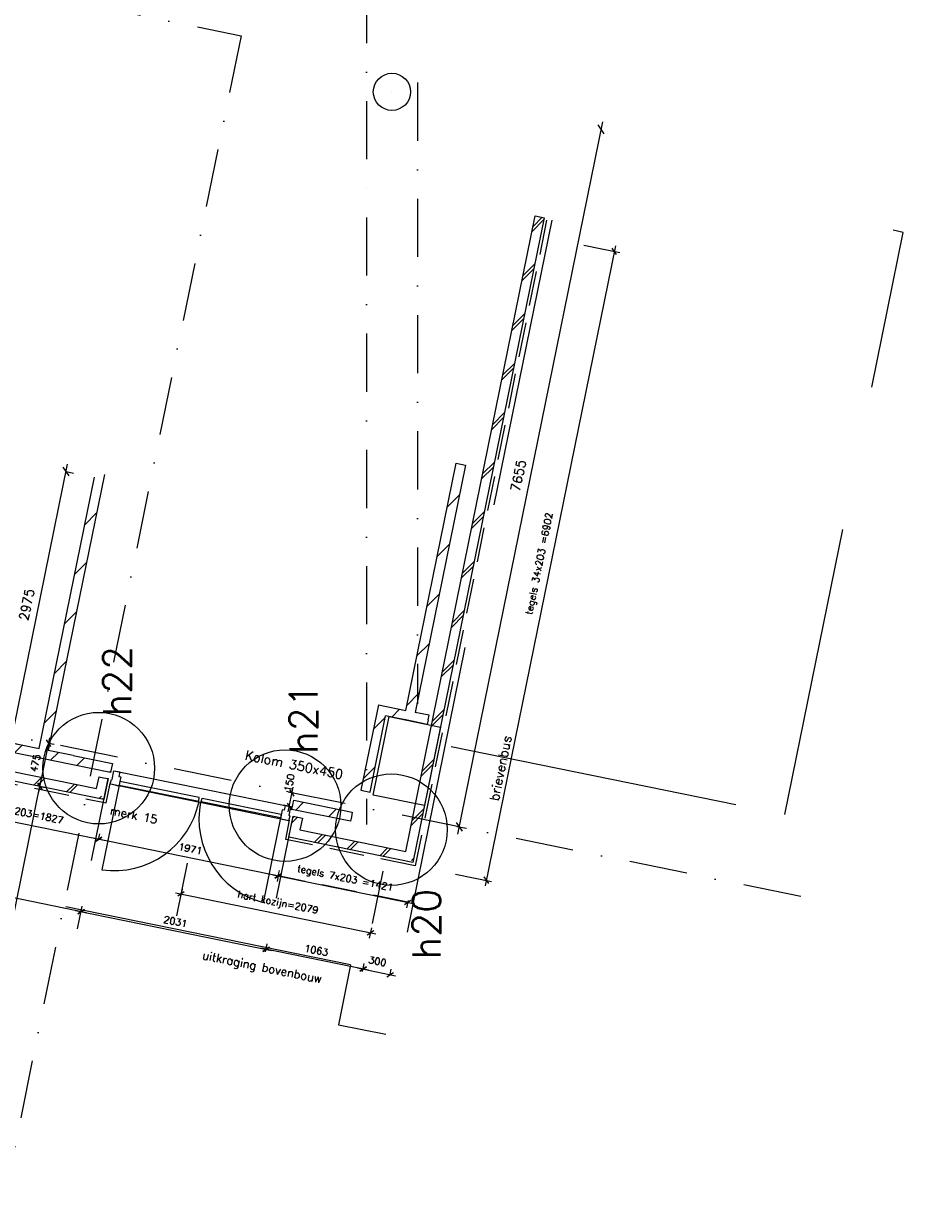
# Model space of a CAD drawing. Extents: x -84256 to 172857, y -58817 to 112048.
# Tile 10 of 90: x -65852 to -56392, y -44543 to -31806. Entities that reach past the tile are written whole.
import ezdxf

# ---------------------------------------------------------------- set-up
doc = ezdxf.new("R2010")
doc.units = 0
doc.header["$LTSCALE"] = 50
doc.header["$MEASUREMENT"] = 0
doc.header["$PDMODE"] = 3
doc.header["$PDSIZE"] = 0.001
for name, pattern in [('DASHDOT', [25, 12.5, -6.25, 0, -6.25]), ('DD1', [2.66667, 1.66667, -0.5, 0, -0.5]), ('HIDDEN2', [0.1875, 0.125, -0.0625])]:
    doc.linetypes.add(name, pattern=pattern)
doc.layers.get('0').update_dxf_attribs({"linetype": 'CONTINUOUS'})
doc.layers.get('DEFPOINTS').update_dxf_attribs({"linetype": 'CONTINUOUS'})
for name, color, linetype in [('_BRANDCOMPART', 6, 'DASHDOT'), ('_DETAILNUMMERS', 4, 'CONTINUOUS'), ('_DETAILNUMMERSTEKST', 4, 'CONTINUOUS'), ('A--A21--_F123-', 9, 'CONTINUOUS'), ('A--A22--_F123-', 9, 'CONTINUOUS'), ('A--L21--', 3, 'CONTINUOUS'), ('A--L21--_F-2--', 7, 'CONTINUOUS'), ('A--L22--_F-2--', 7, 'CONTINUOUS'), ('A--L22AC2_BINNENWAND', 2, 'HIDDEN2'), ('A--L28--', 7, 'CONTINUOUS'), ('A--L31--', 2, 'CONTINUOUS'), ('A--L31--_F123-', 7, 'CONTINUOUS'), ('A--L32--_F123-', 1, 'CONTINUOUS'), ('A--L3A1_VPORTS', 1, 'CONTINUOUS'), ('A--M$1A-_F123-', 1, 'CONTINUOUS'), ('A--T$1A-25_TEKST', 2, 'CONTINUOUS'), ('A--T01A-18_TEKST', 1, 'CONTINUOUS'), ('HELLINGBANEN_TRAPPEN', 1, 'CONTINUOUS'), ('STRAMIEN', 1, 'DD1'), ('TEKST_KOZIJNMERK', 10, 'CONTINUOUS'), ('X--LR---_CP', 7, 'CONTINUOUS')]:
    doc.layers.add(name, color=color, linetype=linetype)
doc.styles.add('ALFA-0_25', font='ROMANS')
doc.styles.add('B-01', font='SIMPLEX.SHX', dxfattribs={"width": 0.8, "height": 4.5})
doc.styles.add('HIEMSTRA', font='romans.shx')
doc.dimstyles.get("Standard").update_dxf_attribs({"dimscale": 40, "dimtxt": 2.5, "dimasz": 2, "dimexe": 0.3, "dimexo": 0.3, "dimgap": 2, "dimtad": 0, "dimdec": 0, "dimzin": 0, "dimdsep": 46, "dimtxsty": 'HIEMSTRA', "dimblk1": 'OBLIQUE', "dimblk2": 'OBLIQUE', "dimsah": 1, "dimcen": -0.09, "dimdle": 0.3, "dimse1": 1, "dimclrd": 2, "dimclre": 2, "dimclrt": 3, "dimadec": 0, "dimazin": 0, "dimtfac": 1, "dimtdec": 4, "dimtix": 1, "dimtmove": 0, "dimatfit": 3, "dimldrblk": 'OBLIQUE', "dimfxl": 1, "dimtvp": 625, "dimtolj": 1, "dimtzin": 0, "dimarcsym": 0})
doc.dimstyles.new('STANDARD$0', dxfattribs={"dimscale": 50, "dimtxt": 2.5, "dimasz": 2, "dimexe": 2, "dimexo": 0, "dimgap": 2, "dimtad": 1, "dimdec": 0, "dimzin": 0, "dimdsep": 46, "dimtxsty": 'ALFA-0_25', "dimblk1": 'OBLIQUE', "dimblk2": 'OBLIQUE', "dimsah": 1, "dimcen": -3, "dimdle": 2, "dimclrd": 1, "dimclre": 1, "dimclrt": 2, "dimadec": 0, "dimazin": 0, "dimtfac": 0.666667, "dimtofl": 0, "dimtmove": 2, "dimatfit": 3, "dimldrblk": 'OBLIQUE', "dimfxl": 1, "dimtvp": 0.833333, "dimtolj": 1, "dimtzin": 0, "dimarcsym": 0})
pattern_1 = [(45, (-26229.16, -26228.16), (-212.132, 212.132), [])]

# ---------------------------------------------------------------- blocks, each defined once
blk = doc.blocks.new('*U678')
at = {"layer": 'A--A21--_F123-'}
h = blk.add_hatch(dxfattribs=at)
h.set_pattern_fill('ALFABKST', color=256, scale=212, style=0, pattern_type=2)
h.set_pattern_definition([(45, (-31574, -31896.87), (-212, 212), []), (45, (-31531.6, -31896.87), (-212, 212), [])])
h.paths.add_polyline_path([(0, 0), (49, -10), (-1363, -6943), (-1402, -6884), (-1441, -6825), (-49, 10)])
at = {"layer": 'A--L21--_F-2--', "color": 3, "linetype": 'Continuous'}
for points in [[(-1441, -6825), (-1441, -6825), (-49, 10), (0, 0)], [(0, 0), (49, -10), (-1363, -6943), (-1363, -6943)]]:
    blk.add_lwpolyline(points, dxfattribs=at)
blk = doc.blocks.new('*U669')
at = {"layer": 'A--A22--_F123-'}
h = blk.add_hatch(dxfattribs=at)
h.set_pattern_fill('ALFALINE', color=256, scale=300, style=0, pattern_type=2)
h.set_pattern_definition([(45, (-29548, -25552.1), (-212.132, 212.132), [])])
h.paths.add_polyline_path([(0, 0), (-10, -49), (-640, 79), (-630, 128), (-620, 177), (10, 49)])
at = {"layer": 'A--L22--_F-2--', "color": 3, "linetype": 'Continuous'}
for points in [[(0, 0), (-10, -49), (-640, 79), (-630, 128)], [(-630, 128), (-620, 177), (10, 49), (0, 0)]]:
    blk.add_lwpolyline(points, dxfattribs=at)
blk = doc.blocks.new('*U671')
at = {"layer": 'A--A21--_F123-'}
h = blk.add_hatch(dxfattribs=at)
h.set_pattern_fill('ALFABKST', color=256, scale=212, style=0, pattern_type=2)
h.set_pattern_definition([(45, (-30171.72, -25012.9), (-212, 212), []), (45, (-30129.32, -25012.9), (-212, 212), [])])
h.paths.add_polyline_path([(0, 0), (39, -59), (-1295, 213), (-1236, 252), (-1177, 291), (-39, 59)])
at = {"layer": 'A--L21--_F-2--', "color": 3, "linetype": 'Continuous'}
for points in [[(-1177, 291), (-1177, 291), (-39, 59), (-39, 59)], [(39, -59), (39, -59), (-1295, 213), (-1295, 213)]]:
    blk.add_lwpolyline(points, dxfattribs=at)
blk = doc.blocks.new('*U672')
at = {"layer": 'A--A21--_F123-'}
h = blk.add_hatch(dxfattribs=at)
h.set_pattern_fill('ALFABKST', color=256, scale=212, style=0, pattern_type=2)
h.set_pattern_definition([(45, (-26847.7, -25690), (-212, 212), []), (45, (-26805.3, -25690), (-212, 212), [])])
h.paths.add_polyline_path([(0, 0), (39, -59), (-1901, 336), (-1891, 385), (-1881, 434), (-39, 59)])
at = {"layer": 'A--L21--_F-2--', "color": 3, "linetype": 'Continuous'}
for points in [[(39, -59), (39, -59), (-1901, 336), (-1891, 385)], [(-1891, 385), (-1881, 434), (-39, 59), (-39, 59)]]:
    blk.add_lwpolyline(points, dxfattribs=at)
blk = doc.blocks.new('*U679')
at = {"layer": 'A--A22--_F123-'}
h = blk.add_hatch(dxfattribs=at)
h.set_pattern_fill('ALFALINE', color=256, scale=300, style=0, pattern_type=2)
h.set_pattern_definition(pattern_1)
h.paths.add_polyline_path([(0, 0), (-39, 59), (555, 2974), (614, 3013), (663, 3003), (59, 39)])
at = {"layer": 'A--L22--_F-2--', "color": 3, "linetype": 'Continuous'}
for points in [[(-39, 59), (-39, 59), (555, 2974), (555, 2974)], [(663, 3003), (663, 3003), (59, 39), (59, 39)]]:
    blk.add_lwpolyline(points, dxfattribs=at)
blk = doc.blocks.new('*U670')
at = {"layer": 'A--A21--_F123-'}
h = blk.add_hatch(dxfattribs=at)
h.set_pattern_fill('ALFABKST', color=256, scale=212, style=0, pattern_type=2)
h.set_pattern_definition([(45, (-28972.02, -25440.97), (-212, 212), []), (45, (-28929.62, -25440.97), (-212, 212), [])])
h.paths.add_polyline_path([(0, 0), (49, -10), (23, -137), (-36, -176), (-95, -215), (-49, 10)])
at = {"layer": 'A--L21--_F-2--', "color": 3, "linetype": 'Continuous'}
for points in [[(-95, -215), (-95, -215), (-49, 10), (0, 0)], [(0, 0), (49, -10), (23, -137), (23, -137)]]:
    blk.add_lwpolyline(points, dxfattribs=at)
blk = doc.blocks.new('*U675')
at = {"layer": 'A--A22--_F123-'}
h = blk.add_hatch(dxfattribs=at)
h.set_pattern_fill('ALFALINE', color=256, scale=300, style=0, pattern_type=2)
h.set_pattern_definition(pattern_1)
h.paths.add_polyline_path([(0, 0), (-10, -49), (-1418, 238), (-1457, 297), (-1447, 346), (-39, 59)])
at = {"layer": 'A--L22--_F-2--', "color": 3, "linetype": 'Continuous'}
for points in [[(-1447, 346), (-1447, 346), (-39, 59), (-39, 59)], [(-10, -49), (-10, -49), (-1418, 238), (-1418, 238)]]:
    blk.add_lwpolyline(points, dxfattribs=at)
blk = doc.blocks.new('*U673')
at = {"layer": 'A--A22--_F123-'}
h = blk.add_hatch(dxfattribs=at)
h.set_pattern_fill('ALFALINE', color=256, scale=300, style=0, pattern_type=2)
h.set_pattern_definition([(45, (-26968.98, -26077.46), (-212.132, 212.132), [])])
h.paths.add_polyline_path([(0, 0), (-10, -49), (-433, 37), (-423, 86), (-413, 135), (10, 49)])
at = {"layer": 'A--L22--_F-2--', "color": 3, "linetype": 'Continuous'}
for points in [[(-413, 135), (-413, 135), (10, 49), (0, 0)], [(0, 0), (-10, -49), (-433, 37), (-433, 37)]]:
    blk.add_lwpolyline(points, dxfattribs=at)
blk = doc.blocks.new('*U674')
at = {"layer": 'A--A22--_F123-'}
h = blk.add_hatch(dxfattribs=at)
h.set_pattern_fill('ALFALINE', color=256, scale=300, style=0, pattern_type=2)
h.set_pattern_definition([(45, (-26545.72, -26163.68), (-212.132, 212.132), [])])
h.paths.add_polyline_path([(0, 0), (-10, -49), (-327, 15), (-317, 64), (-258, 103), (10, 49)])
at = {"layer": 'A--L22--_F-2--', "color": 3, "linetype": 'Continuous'}
for points in [[(-10, -49), (-10, -49), (-327, 15), (-327, 15)], [(-258, 103), (-258, 103), (10, 49), (10, 49)]]:
    blk.add_lwpolyline(points, dxfattribs=at)
blk = doc.blocks.new('KOL_ROND')
at = {"layer": 'A--L21--'}
blk.add_circle((0, 0), 200, dxfattribs=at)
at = {"layer": 'X--LR---_CP', "color": 1}
blk.add_point((0, 0), dxfattribs=at)
blk.add_point((0, 0), dxfattribs=at)
at = {"layer": 'X--LR---_CP'}
blk.add_point((0, 0), dxfattribs=at)
blk = doc.blocks.new('*U709')
at = {"layer": 'A--A22--_F123-'}
h = blk.add_hatch(dxfattribs=at)
h.set_pattern_fill('ALFALINE', color=256, scale=300, style=0, pattern_type=2)
h.set_pattern_definition([(45, (-29877.82, -26695.28), (-212.132, 212.132), [])])
h.paths.add_polyline_path([(0, 0), (-39, 59), (-226, -858), (-177, -868), (-128, -878), (39, -59)])
at = {"layer": 'A--L22--_F-2--', "color": 3, "linetype": 'Continuous'}
for points in [[(-39, 59), (-39, 59), (-226, -858), (-177, -868)], [(-177, -868), (-128, -878), (39, -59), (39, -59)]]:
    blk.add_lwpolyline(points, dxfattribs=at)
blk = doc.blocks.new('*U668')
at = {"layer": 'A--A22--_F123-'}
h = blk.add_hatch(dxfattribs=at)
h.set_pattern_fill('ALFALINE', color=256, scale=300, style=0, pattern_type=2)
h.set_pattern_definition([(45, (-30174.36, -26634.88), (-212.132, 212.132), [])])
h.paths.add_polyline_path([(0, 0), (39, -59), (-258, 1), (-297, 60), (-336, 119), (-39, 59)])
at = {"layer": 'A--L22--_F-2--', "color": 3, "linetype": 'Continuous'}
for points in [[(-336, 119), (-336, 119), (-39, 59), (-39, 59)], [(39, -59), (39, -59), (-258, 1), (-258, 1)]]:
    blk.add_lwpolyline(points, dxfattribs=at)
blk = doc.blocks.new('*U666')
at = {"layer": 'A--A22--_F123-'}
h = blk.add_hatch(dxfattribs=at)
h.set_pattern_fill('ALFALINE', color=256, scale=300, style=0, pattern_type=2)
h.set_pattern_definition([(45, (-30726.07, -29343.26), (-212.132, 212.132), [])])
h.paths.add_polyline_path([(0, 0), (49, -10), (-493, -2669), (-552, -2708), (-591, -2649), (-49, 10)])
at = {"layer": 'A--L22--_F-2--', "color": 3, "linetype": 'Continuous'}
for points in [[(-591, -2649), (-591, -2649), (-49, 10), (0, 0)], [(0, 0), (49, -10), (-493, -2669), (-493, -2669)]]:
    blk.add_lwpolyline(points, dxfattribs=at)
blk = doc.blocks.new('*U667')
at = {"layer": 'A--A22--_F123-'}
h = blk.add_hatch(dxfattribs=at)
h.set_pattern_fill('ALFALINE', color=256, scale=300, style=0, pattern_type=2)
h.set_pattern_definition([(45, (0, 0), (-212.13, 212.13), [])])
h.paths.add_polyline_path([(0, 0), (-10, -49), (-258, 2), (-199, 41), (-140, 80), (10, 49)])
at = {"layer": 'A--L22--_F-2--', "color": 3, "linetype": 'Continuous'}
for points in [[(0, 0), (-10, -49), (-258, 2), (-258, 2)], [(0, 0), (10, 49), (-140, 80), (-140, 80)]]:
    blk.add_lwpolyline(points, dxfattribs=at)
blk = doc.blocks.new('_OBLIQUE')
at = {"color": 0, "linetype": 'ByBlock'}
blk.add_line((-0.5, -0.5), (0.5, 0.5), dxfattribs=at)
blk = doc.blocks.new('*D724')
at = {"color": 2, "linetype": 'ByBlock', "transparency": 16777216}
for p, q in [((26635, 26115), (27261, 29186)), ((27245, 29108), (27323, 29092)), ((26651, 26193), (26729, 26177))]:
    blk.add_line(p, q, dxfattribs=at)
at = {"layer": 'DEFPOINTS', "color": 0, "linetype": 'ByBlock', "transparency": 16777216}
for p in [(27245, 29108), (27245, 29108), (26651, 26193)]:
    blk.add_point(p, dxfattribs=at)
at = {"color": 2, "linetype": 'ByBlock', "transparency": 16777216, "xscale": 80, "yscale": 80, "zscale": 80}
for p, rotation in [((27245, 29108), 78.48629033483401), ((26651, 26193), 258.4862903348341)]:
    blk.add_blockref('_OBLIQUE', p, dxfattribs=dict(at, rotation=rotation))
at = {"color": 3, "linetype": 'ByBlock', "transparency": 16777216, "insert": (26821, 27677), "char_height": 100, "attachment_point": 5, "rotation": 78.4863, "style": 'HIEMSTRA'}
blk.add_mtext('\\A1;2975', dxfattribs=at)
blk = doc.blocks.new('*D725')
at = {"layer": 'A--M$1A-_F123-', "color": 2, "linetype": 'Continuous', "lineweight": -2, "transparency": 16777216}
for p, q in [((32251, 33023), (30691, 25365)), ((30682, 25449), (30786, 25428))]:
    blk.add_line(p, q, dxfattribs=at)
at = {"layer": 'DEFPOINTS', "color": 0, "linetype": 'Continuous', "transparency": 16777216}
for p in [(32235, 32944), (30682, 25449), (30707, 25444)]:
    blk.add_point(p, dxfattribs=at)
at = {"layer": 'A--M$1A-_F123-', "color": 2, "linetype": 'Continuous', "lineweight": -2, "transparency": 16777216, "xscale": 80, "yscale": 80, "zscale": 80}
for p, rotation in [((32235, 32944), 78.48629033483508), ((30707, 25444), 258.486290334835)]:
    blk.add_blockref('_OBLIQUE', p, dxfattribs=dict(at, rotation=rotation))
at = {"layer": 'A--M$1A-_F123-', "color": 3, "linetype": 'Continuous', "transparency": 16777216, "insert": (31344, 29220), "char_height": 100, "attachment_point": 5, "rotation": 78.4863, "style": 'HIEMSTRA'}
blk.add_mtext('\\A1;7655', dxfattribs=at)
blk = doc.blocks.new('*D793')
at = {"layer": 'A--M$1A-_F123-', "color": 1, "linetype": 'Continuous', "lineweight": -2, "transparency": 16777216}
for p, q in [((27657, 24733), (29812, 24294)), ((27727, 24772), (27704, 24662)), ((29764, 24357), (29741, 24247))]:
    blk.add_line(p, q, dxfattribs=at)
at = {"layer": 'DEFPOINTS', "color": 0, "linetype": 'Continuous', "transparency": 16777216}
for p in [(27727, 24772), (29764, 24357), (29753, 24306)]:
    blk.add_point(p, dxfattribs=at)
at = {"layer": 'A--M$1A-_F123-', "color": 1, "linetype": 'Continuous', "lineweight": -2, "transparency": 16777216, "xscale": 60, "yscale": 60, "zscale": 60}
for p, rotation in [((27716, 24721), 168.4862903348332), ((29753, 24306), 348.4862903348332)]:
    blk.add_blockref('_OBLIQUE', p, dxfattribs=dict(at, rotation=rotation))
at = {"layer": 'A--M$1A-_F123-', "color": 2, "linetype": 'Continuous', "transparency": 16777216, "insert": (28757, 24621), "char_height": 75, "attachment_point": 5, "rotation": 348.4863, "style": 'ALFA-0_25'}
blk.add_mtext('\\A1;hart kozijn=2079', dxfattribs=at)
blk = doc.blocks.new('*U794')
at = {"layer": 'A--A21--_F123-'}
h = blk.add_hatch(dxfattribs=at)
h.set_pattern_fill('ALFABKST', color=256, scale=212, style=0, pattern_type=2)
h.set_pattern_definition([(45, (-26883.63, -25866.38), (-212, 212), []), (45, (-26841.23, -25866.38), (-212, 212), [])])
h.paths.add_polyline_path([(0, 0), (49, -10), (3, -235), (-36, -176), (-75, -117), (-49, 10)])
at = {"layer": 'A--L21--_F-2--', "color": 3, "linetype": 'Continuous'}
for points in [[(-75, -117), (-75, -117), (-49, 10), (0, 0)], [(0, 0), (49, -10), (3, -235), (3, -235)]]:
    blk.add_lwpolyline(points, dxfattribs=at)
blk = doc.blocks.new('*D795')
at = {"layer": 'A--M$1A-_F123-', "color": 1, "linetype": 'Continuous', "lineweight": -2, "transparency": 16777216}
for p, q in [((28868, 25604), (28921, 25869)), ((28929, 25806), (28851, 25822)), ((28899, 25659), (28821, 25675))]:
    blk.add_line(p, q, dxfattribs=at)
at = {"layer": 'DEFPOINTS', "color": 0, "linetype": 'Continuous', "transparency": 16777216}
for p in [(28910, 25810), (28929, 25806), (28899, 25659)]:
    blk.add_point(p, dxfattribs=at)
at = {"layer": 'A--M$1A-_F123-', "color": 1, "linetype": 'Continuous', "lineweight": -2, "transparency": 16777216, "xscale": 60, "yscale": 60, "zscale": 60}
for p, rotation in [((28910, 25810), 78.4862903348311), ((28880, 25663), 258.4862903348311)]:
    blk.add_blockref('_OBLIQUE', p, dxfattribs=dict(at, rotation=rotation))
at = {"layer": 'A--M$1A-_F123-', "color": 2, "linetype": 'Continuous', "transparency": 16777216, "insert": (28882, 25918), "char_height": 75, "attachment_point": 5, "rotation": 78.4863, "style": 'ALFA-0_25'}
blk.add_mtext('\\A1;150', dxfattribs=at)
blk = doc.blocks.new('*D796')
at = {"layer": 'A--M$1A-_F123-', "color": 1, "linetype": 'Continuous', "lineweight": -2, "transparency": 16777216}
for p, q in [((28703, 24928), (30213, 24621)), ((28765, 24933), (28750, 24857)), ((30158, 24650), (30142, 24574))]:
    blk.add_line(p, q, dxfattribs=at)
at = {"layer": 'DEFPOINTS', "color": 0, "linetype": 'Continuous', "transparency": 16777216}
for p in [(28765, 24933), (30154, 24633), (30158, 24650)]:
    blk.add_point(p, dxfattribs=at)
at = {"layer": 'A--M$1A-_F123-', "color": 1, "linetype": 'Continuous', "lineweight": -2, "transparency": 16777216, "xscale": 60, "yscale": 60, "zscale": 60}
for p, rotation in [((28762, 24916), 168.4862903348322), ((30154, 24633), 348.4862903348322)]:
    blk.add_blockref('_OBLIQUE', p, dxfattribs=dict(at, rotation=rotation))
at = {"layer": 'A--M$1A-_F123-', "color": 2, "linetype": 'Continuous', "transparency": 16777216, "insert": (29480, 24882), "char_height": 75, "attachment_point": 5, "rotation": 348.4863, "style": 'ALFA-0_25'}
blk.add_mtext('\\A1;tegels 7x203 =1421', dxfattribs=at)
blk = doc.blocks.new('*D797')
at = {"layer": 'A--M$1A-_F123-', "color": 1, "linetype": 'Continuous', "lineweight": -2, "transparency": 16777216}
for p, q in [((26830, 25310), (26842, 25368)), ((28821, 24904), (26771, 25322)), ((28762, 24916), (28774, 24975))]:
    blk.add_line(p, q, dxfattribs=at)
at = {"layer": 'DEFPOINTS', "color": 0, "linetype": 'Continuous', "transparency": 16777216}
for p in [(26830, 25310), (26830, 25310), (28762, 24916)]:
    blk.add_point(p, dxfattribs=at)
at = {"layer": 'A--M$1A-_F123-', "color": 1, "linetype": 'Continuous', "lineweight": -2, "transparency": 16777216, "xscale": 60, "yscale": 60, "zscale": 60}
for p, rotation in [((26830, 25310), 168.4862903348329), ((28762, 24916), 348.4862903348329)]:
    blk.add_blockref('_OBLIQUE', p, dxfattribs=dict(at, rotation=rotation))
at = {"layer": 'A--M$1A-_F123-', "color": 2, "linetype": 'Continuous', "transparency": 16777216, "insert": (27816, 25208), "char_height": 75, "attachment_point": 5, "rotation": 348.4863, "style": 'ALFA-0_25'}
blk.add_mtext('\\A1;1971', dxfattribs=at)
blk = doc.blocks.new('*D798')
at = {"layer": 'A--M$1A-_F123-', "color": 1, "linetype": 'Continuous', "lineweight": -2, "transparency": 16777216}
for p, q in [((26889, 25298), (24981, 25686)), ((25040, 25674), (25028, 25616)), ((26830, 25310), (26842, 25368))]:
    blk.add_line(p, q, dxfattribs=at)
at = {"layer": 'DEFPOINTS', "color": 0, "linetype": 'Continuous', "transparency": 16777216}
for p in [(25040, 25674), (25040, 25674), (26830, 25310)]:
    blk.add_point(p, dxfattribs=at)
at = {"layer": 'A--M$1A-_F123-', "color": 1, "linetype": 'Continuous', "lineweight": -2, "transparency": 16777216, "xscale": 60, "yscale": 60, "zscale": 60}
for p, rotation in [((25040, 25674), 168.4862903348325), ((26830, 25310), 348.4862903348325)]:
    blk.add_blockref('_OBLIQUE', p, dxfattribs=dict(at, rotation=rotation))
at = {"layer": 'A--M$1A-_F123-', "color": 2, "linetype": 'Continuous', "transparency": 16777216, "insert": (25957, 25600), "char_height": 75, "attachment_point": 5, "rotation": 348.4863, "style": 'ALFA-0_25'}
blk.add_mtext('\\A1;tegels 9x203=1827', dxfattribs=at)
blk = doc.blocks.new('*D800')
at = {"layer": 'A--M$1A-_F123-', "color": 1, "linetype": 'Continuous', "lineweight": -2, "transparency": 16777216}
for p, q in [((32388, 31691), (30986, 24810)), ((32048, 31699), (32435, 31620)), ((30670, 24936), (31057, 24857))]:
    blk.add_line(p, q, dxfattribs=at)
at = {"layer": 'DEFPOINTS', "color": 0, "linetype": 'Continuous', "transparency": 16777216}
for p in [(32048, 31699, 0), (30670, 24936, 0), (30998, 24869)]:
    blk.add_point(p, dxfattribs=at)
at = {"layer": 'A--M$1A-_F123-', "color": 1, "linetype": 'Continuous', "lineweight": -2, "transparency": 16777216, "xscale": 60, "yscale": 60, "zscale": 60}
for p, rotation in [((32376, 31632), 78.4862836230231), ((30998, 24869), 258.4862836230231)]:
    blk.add_blockref('_OBLIQUE', p, dxfattribs=dict(at, rotation=rotation))
at = {"layer": 'A--M$1A-_F123-', "color": 2, "linetype": 'Continuous', "transparency": 16777216, "insert": (31579, 28272), "char_height": 75, "attachment_point": 5, "rotation": 78.4863, "style": 'ALFA-0_25'}
blk.add_mtext('\\A1;tegels 34x203 =6902', dxfattribs=at)
blk = doc.blocks.new('*D801')
at = {"layer": 'A--M$1A-_F123-', "color": 1, "linetype": 'Continuous', "lineweight": -2, "transparency": 16777216}
for p, q in [((29732, 23902), (28573, 24138)), ((28626, 24099), (28644, 24185)), ((29668, 23887), (29686, 23973))]:
    blk.add_line(p, q, dxfattribs=at)
at = {"layer": 'DEFPOINTS', "color": 0, "linetype": 'Continuous', "transparency": 16777216}
for p in [(28626, 24099), (28632, 24126), (29668, 23887)]:
    blk.add_point(p, dxfattribs=at)
at = {"layer": 'A--M$1A-_F123-', "color": 1, "linetype": 'Continuous', "lineweight": -2, "transparency": 16777216, "xscale": 60, "yscale": 60, "zscale": 60}
for p, rotation in [((28632, 24126), 168.4862903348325), ((29674, 23914), 348.4862903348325)]:
    blk.add_blockref('_OBLIQUE', p, dxfattribs=dict(at, rotation=rotation))
at = {"layer": 'A--M$1A-_F123-', "color": 2, "linetype": 'Continuous', "transparency": 16777216, "insert": (29172, 24116), "char_height": 75, "attachment_point": 5, "rotation": 348.4863, "style": 'ALFA-0_25'}
blk.add_mtext('\\A1;1063', dxfattribs=at)
blk = doc.blocks.new('*D802')
at = {"layer": 'A--M$1A-_F123-', "color": 1, "linetype": 'Continuous', "lineweight": -2, "transparency": 16777216}
for p, q in [((29674, 23914), (29686, 23973)), ((29615, 23926), (30024, 23843)), ((29965, 23855), (29977, 23913))]:
    blk.add_line(p, q, dxfattribs=at)
at = {"layer": 'DEFPOINTS', "color": 0, "linetype": 'Continuous', "transparency": 16777216}
for p in [(29674, 23914), (29965, 23855), (29965, 23855)]:
    blk.add_point(p, dxfattribs=at)
at = {"layer": 'A--M$1A-_F123-', "color": 1, "linetype": 'Continuous', "lineweight": -2, "transparency": 16777216, "xscale": 60, "yscale": 60, "zscale": 60}
for p, rotation in [((29674, 23914), 168.4862903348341), ((29965, 23855), 348.4862903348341)]:
    blk.add_blockref('_OBLIQUE', p, dxfattribs=dict(at, rotation=rotation))
at = {"layer": 'A--M$1A-_F123-', "color": 2, "linetype": 'Continuous', "transparency": 16777216, "insert": (29829, 23998), "char_height": 75, "attachment_point": 5, "rotation": 348.4863, "style": 'ALFA-0_25'}
blk.add_mtext('\\A1;300', dxfattribs=at)
blk = doc.blocks.new('*D803')
at = {"layer": 'A--M$1A-_F123-', "color": 1, "linetype": 'Continuous', "lineweight": -2, "transparency": 16777216}
for p, q in [((26700, 24520), (24277, 25013)), ((24299, 24817), (24348, 25060)), ((26604, 24348), (26653, 24591))]:
    blk.add_line(p, q, dxfattribs=at)
at = {"layer": 'DEFPOINTS', "color": 0, "linetype": 'Continuous', "transparency": 16777216}
for p in [(24336, 25001), (24299, 24817), (26604, 24348)]:
    blk.add_point(p, dxfattribs=at)
at = {"layer": 'A--M$1A-_F123-', "color": 1, "linetype": 'Continuous', "lineweight": -2, "transparency": 16777216, "xscale": 60, "yscale": 60, "zscale": 60}
for p, rotation in [((24336, 25001), 168.4862903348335), ((26641, 24532), 348.4862903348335)]:
    blk.add_blockref('_OBLIQUE', p, dxfattribs=dict(at, rotation=rotation))
at = {"layer": 'A--M$1A-_F123-', "color": 2, "linetype": 'Continuous', "transparency": 16777216, "insert": (25508, 24862), "char_height": 75, "attachment_point": 5, "rotation": 348.4863, "style": 'ALFA-0_25'}
blk.add_mtext('\\A1;2352', dxfattribs=at)
blk = doc.blocks.new('*D804')
at = {"layer": 'A--M$1A-_F123-', "color": 1, "linetype": 'Continuous', "lineweight": -2, "transparency": 16777216}
for p, q in [((26641, 24532), (26653, 24591)), ((26582, 24544), (28690, 24114)), ((28632, 24126), (28644, 24185))]:
    blk.add_line(p, q, dxfattribs=at)
at = {"layer": 'DEFPOINTS', "color": 0, "linetype": 'Continuous', "transparency": 16777216}
for p in [(26641, 24532), (28632, 24126), (28632, 24126)]:
    blk.add_point(p, dxfattribs=at)
at = {"layer": 'A--M$1A-_F123-', "color": 1, "linetype": 'Continuous', "lineweight": -2, "transparency": 16777216, "xscale": 60, "yscale": 60, "zscale": 60}
for p, rotation in [((26641, 24532), 168.4862903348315), ((28632, 24126), 348.4862903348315)]:
    blk.add_blockref('_OBLIQUE', p, dxfattribs=dict(at, rotation=rotation))
at = {"layer": 'A--M$1A-_F123-', "color": 2, "linetype": 'Continuous', "transparency": 16777216, "insert": (27656, 24425), "char_height": 75, "attachment_point": 5, "rotation": 348.4863, "style": 'ALFA-0_25'}
blk.add_mtext('\\A1;2031', dxfattribs=at)
blk = doc.blocks.new('*D811')
at = {"layer": 'A--M$1A-_F123-', "color": 1, "linetype": 'Continuous', "lineweight": -2, "transparency": 16777216}
for p, q in [((25303, 21483), (26210, 25936)), ((26197, 25877), (26257, 25865)), ((25314, 21542), (25374, 21529))]:
    blk.add_line(p, q, dxfattribs=at)
at = {"layer": 'DEFPOINTS', "color": 0, "linetype": 'Continuous', "transparency": 16777216}
for p in [(26197, 25877), (26198, 25877), (25314, 21542)]:
    blk.add_point(p, dxfattribs=at)
at = {"layer": 'A--M$1A-_F123-', "color": 1, "linetype": 'Continuous', "lineweight": -2, "transparency": 16777216, "xscale": 60, "yscale": 60, "zscale": 60}
for p, rotation in [((26198, 25877), 78.48627277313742), ((25315, 21541), 258.4862727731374)]:
    blk.add_blockref('_OBLIQUE', p, dxfattribs=dict(at, rotation=rotation))
at = {"layer": 'A--M$1A-_F123-', "color": 2, "linetype": 'Continuous', "transparency": 16777216, "insert": (25661, 23729), "char_height": 75, "attachment_point": 5, "rotation": 78.4863, "style": 'ALFA-0_25'}
blk.add_mtext('\\A1;4425', dxfattribs=at)
blk = doc.blocks.new('*D812')
at = {"layer": 'A--M$1A-_F123-', "color": 1, "linetype": 'Continuous', "lineweight": -2, "transparency": 16777216}
for p, q in [((26187, 25818), (26305, 26401)), ((26291, 26343), (26352, 26331)), ((26196, 25878), (26257, 25865))]:
    blk.add_line(p, q, dxfattribs=at)
at = {"layer": 'DEFPOINTS', "color": 0, "linetype": 'Continuous', "transparency": 16777216}
for p in [(26291, 26343), (26293, 26343), (26196, 25878)]:
    blk.add_point(p, dxfattribs=at)
at = {"layer": 'A--M$1A-_F123-', "color": 1, "linetype": 'Continuous', "lineweight": -2, "transparency": 16777216, "xscale": 60, "yscale": 60, "zscale": 60}
for p, rotation in [((26293, 26343), 78.48629033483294), ((26198, 25877), 258.486290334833)]:
    blk.add_blockref('_OBLIQUE', p, dxfattribs=dict(at, rotation=rotation))
at = {"layer": 'A--M$1A-_F123-', "color": 2, "linetype": 'Continuous', "transparency": 16777216, "insert": (26150, 26129), "char_height": 75, "attachment_point": 5, "rotation": 78.4863, "style": 'ALFA-0_25'}
blk.add_mtext('\\A1;475', dxfattribs=at)
blk = doc.blocks.new('A$C33947343')
at = {"linetype": 'Continuous'}
blk.add_line((20656, 252), (20540.9, -312.8), dxfattribs=at)
at = {"layer": '_BRANDCOMPART'}
blk.add_lwpolyline([(889.4, 24378.6), (16234.5, 21252.8), (14398.4, 12239.3), (15385.2, 12038.3), (14986.1, 10079.5), (19129.9, 9235.4), (16561.4, -3373.6)], dxfattribs=at)
at = {"layer": '_DETAILNUMMERS'}
for centre in [(17599, 1359.2), (19603, 956.4), (20746.8, 697.9)]:
    blk.add_circle(centre, 600, dxfattribs=at)
at = {"layer": 'A--L22AC2_BINNENWAND', "ltscale": 500}
for p, q in [((22471.4, 7251.4, 1.5), (20691.2, -1503.3, 0.3)), ((20307.2, -756.5, 0), (20178.3, -1400.6, 0.4)), ((20178.3, -1400.6, 0.4), (20688, -1502.6, 0.3))]:
    blk.add_line(p, q, dxfattribs=at)
at = {"layer": 'A--L22AC2_BINNENWAND', "ltscale": 60}
for p, q in [((22416.2, 7251.5), (21002, 309.2)), ((15806.7, 1367.5), (17678, 986.3)), ((17678, 986.3), (17720.3, 1194)), ((19609.6, 592.8), (19651.9, 800.5)), ((21002, 309.2), (19609.6, 592.8)), ((20922.2, -82.8), (19529.8, 200.9))]:
    blk.add_line(p, q, dxfattribs=at)
at = {"layer": 'A--L22AC2_BINNENWAND', "ltscale": 500}
blk.add_lwpolyline([(21388.4, 1593), (24976.9, 862.1), (26252.5, 7120.8), (26142.7, 7143.2)], dxfattribs=at)
at = {"layer": 'A--L22AC2_BINNENWAND', "ltscale": 500, "elevation": 0.1}
blk.add_lwpolyline([(20307.2, -756.5), (15768.9, 168)], dxfattribs=at)
at = {"layer": 'A--L31--', "color": 2, "linetype": 'Continuous'}
for points in [[(17762.6, 1331.4), (17826.3, 1318.4), (17816.1, 1268.5), (17836.7, 1264.3), (17816.9, 1167.3), (17745.4, 1181.8), (17723.8, 1186.2), (17726.8, 1200.9), (17734.6, 1239.1), (17743.4, 1237.3)], [(19666.7, 943.5), (19603.1, 956.5), (19592.9, 906.5), (19572.3, 910.7), (19552.5, 813.7), (19624.1, 799.1), (19645.6, 794.8), (19648.6, 809.5), (19656.4, 847.7), (19647.6, 849.5)]]:
    blk.add_lwpolyline(points, close=True, dxfattribs=at)
at = {"layer": 'A--L31--_F123-', "color": 1, "linetype": 'Continuous'}
for p, q in [((17762.6, 1331.3), (19675.6, 941.7)), ((19645.6, 794.6), (17723.8, 1186.1))]:
    blk.add_line(p, q, dxfattribs=at)
at = {"layer": 'A--L32--_F123-', "color": 1, "linetype": 'Continuous'}
for p, q in [((17819, 1177.4), (17633.4, 266.1)), ((19554.6, 823.9), (19369, -87.4))]:
    blk.add_line(p, q, dxfattribs=at)
at = {"layer": 'A--L32--_F123-', "color": 1, "elevation": -0.5}
blk.add_lwpolyline([(21103.4, 957), (20552, 1069.3), (20723.9, 1913), (21275.2, 1800.7)], close=True, dxfattribs=at)
at = {"layer": 'A--L32--_F123-', "color": 2, "linetype": 'Continuous'}
for points in [[(17827, 1216.6), (17819, 1177.4), (18674.5, 1003.1), (18679.6, 1042.9), (17827, 1216.6)], [(19562.6, 863.1), (19554.6, 823.9), (18699, 998.1), (18710, 1036.7), (19562.6, 863.1)]]:
    blk.add_lwpolyline(points, close=True, dxfattribs=at)
at = {"layer": 'A--L32--_F123-', "color": 1, "linetype": 'Continuous'}
for centre, start, end in [((17767.1, 1188), 261.75223, 348.48629), ((19606.5, 813.3), 168.48629, 255.22035)]:
    blk.add_arc(centre, 930, start, end, dxfattribs=at)
at = {"layer": 'A--M$1A-_F123-', "linetype": 'Continuous'}
for p, q in [((17520.8, 365.1), (17700.5, 1247)), ((19511.2, -40.4), (19690.9, 841.6)), ((18551.5, 336.6), (18436.5, -228.2))]:
    blk.add_line(p, q, dxfattribs=at)
at = {"layer": 'STRAMIEN', "color": 4, "linetype": 'DASHDOT'}
blk.add_line((21027.3, 8731.5), (21027.3, 2049.4), dxfattribs=at)
at = {"layer": 'STRAMIEN', "color": 8, "linetype": 'DASHDOT'}
blk.add_line((25149.2, -20.2), (2333.2, 4627.4), dxfattribs=at)
blk.add_line((25149.2, -20.2), (2333.2, 4627.4), dxfattribs=at)
at = {"layer": 'STRAMIEN', "color": 4, "linetype": 'DASHDOT'}
blk.add_lwpolyline([(25877.3, 20781.5), (25877.3, 14781.5), (20477.3, 14781.5), (20477.3, 7281.5), (20477.3, 752.8)], dxfattribs=at)
at = {"layer": 'A--L21--', "linetype": 'Continuous'}
for name, p in [('*U678', (22341.9, 7287.5)), ('*U666', (21493.9, 4627.9)), ('*U679', (16997, 1512.8)), ('*U709', (20645.7, 1979.9)), ('*U668', (20942.2, 1919.5, -0.5)), ('*U667', (21141.5, 1878.9, -0.5)), ('*U675', (16997, 1512.8)), ('*U674', (17313.6, 1448.3)), ('*U672', (17615.6, 1080.6)), ('*U673', (17736.8, 1362.1)), ('*U794', (17651.5, 1257)), ('*U669', (20315.9, 836.7)), ('*U670', (19739.9, 831.6)), ('*U671', (20939.6, 403.5))]:
    blk.add_blockref(name, p, dxfattribs=at)
at = {"layer": 'A--L28--', "color": 2, "linetype": 'Continuous'}
blk.add_blockref('KOL_ROND', (20752.3, 8631.5), dxfattribs=at)
blk.add_blockref('KOL_ROND', (20752.3, 8631.5), dxfattribs=at)
at = {"layer": '_DETAILNUMMERSTEKST', "style": 'ALFA-0_25'}
for s, p in [('h22', (17946.8, 1915.4)), ('h21', (19950.8, 1512.7)), ('h20', (21273.9, -696.3))]:
    blk.add_text(s, height=300, rotation=90, dxfattribs=at).set_placement(p)
at = {"layer": 'A--T$1A-25_TEKST', "style": 'B-01'}
blk.add_text('Kolom 350x450', height=100, rotation=348.47958, dxfattribs=at).set_placement((19164.7, 1453, -0.9))
at = {"layer": 'A--T01A-18_TEKST', "style": 'HIEMSTRA'}
blk.add_text('uitkraging bovenbouw', height=90, rotation=348.49, dxfattribs=at).set_placement((18706.5, -692.6, 20))
at = {"layer": 'HELLINGBANEN_TRAPPEN', "style": 'ALFA-0_25'}
blk.add_text('brievenbus ', height=100, rotation=78.48629, dxfattribs=at).set_placement((21898.6, 1000.1, 0.3))
at = {"layer": 'TEKST_KOZIJNMERK', "style": 'HIEMSTRA'}
blk.add_text('merk 15', height=90, rotation=348.486, dxfattribs=at).set_placement((17714.2, 863.1))
at = {"layer": 'A--M$1A-_F123-', "linetype": 'Continuous'}
dim = blk.add_linear_dim(base=(21475.2, 728.2), p1=(23003.1, 8229.1), p2=(21449.9, 733.3), angle=78.48629, dimstyle='Standard', override={"dimse1": 1}, dxfattribs=at)
dim.commit()
dim.dimension.update_dxf_attribs({"geometry": '*D725', "text_midpoint": (22111.8, 4504.6), "insert": (-9232.1, -24715.4)})
for p1, p2, distance, text, picture, middle in [((22815.5, 6983.5, 0.2), (21437.8, 220.4, 0.2), 335.2, 'tegels 34x203 =<>', '*D800', (22347.4, 3557)), ((17598.2, 594.3), (15807.9, 959), 0, 'tegels 9x203=<>', '*D798', (16725, 884.4)), ((19533.2, 217.9), (20925.6, -65.7), -17.4, 'tegels 7x203 =<>', '*D796', (20247.9, 166.8)), ((18494.5, 56.5), (20531.6, -358.4), -51.9, 'hart kozijn=<>', '*D793', (19524.7, -94.1))]:
    dim = blk.add_aligned_dim(p1=p1, p2=p2, distance=distance, text=text, dimstyle='STANDARD$0', override={"dimscale": 30}, dxfattribs=at)
    dim.commit()
    dim.dimension.update_dxf_attribs({"geometry": picture, "text_midpoint": middle, "insert": (-9232.1, -24715.4)})
dim = blk.add_aligned_dim(p1=(16654.3, 1633.6), p2=(17248, 4548.3), distance=0, dimstyle='Standard', dxfattribs=at)
dim.commit()
dim.dimension.update_dxf_attribs({"geometry": '*D724', "text_midpoint": (16823.7, 3116.9), "insert": (-9996.8, -24559.6)})
for p1, p2, distance, picture, middle in [((16963.6, 1162.4), (17058.5, 1627.8), -2.8, '*D812', (16918.2, 1414)), ((16082, -3173.8), (16965.3, 1162.1), -1.1, '*D811', (16429.2, -986.6)), ((19529.8, 200.9), (17598.2, 594.3), 0, '*D797', (18583.4, 493.1)), ((17371.6, -367.6), (15066.6, 101.9), -187.8, '*D803', (16276, 146.7)), ((17409.1, -183.6), (19399.5, -589), 0, '*D804', (18423.7, -290.8)), ((20435.8, -828.8), (19393.9, -616.6), -28.1, '*D801', (19939.9, -599.6))]:
    dim = blk.add_aligned_dim(p1=p1, p2=p2, distance=distance, dimstyle='STANDARD$0', override={"dimscale": 30}, dxfattribs=at)
    dim.commit()
    dim.dimension.update_dxf_attribs({"geometry": picture, "text_midpoint": middle, "insert": (-9232.1, -24715.4)})
dim = blk.add_linear_dim(base=(19677.4, 1094.4), p1=(19666.7, 943.5), p2=(19696.7, 1090.4), angle=78.48629, dimstyle='STANDARD$0', override={"dimscale": 30}, dxfattribs=at)
dim.commit()
dim.dimension.update_dxf_attribs({"geometry": '*D795', "text_midpoint": (19649.6, 1202.1), "dimtype": 129, "insert": (-9232.1, -24715.4)})
dim = blk.add_linear_dim(base=(20733.1, -860.7), p1=(20441.4, -801.3), p2=(20733.1, -860.7), angle=348.48629, text='300', dimstyle='STANDARD$0', override={"dimscale": 30}, dxfattribs=at)
dim.commit()
dim.dimension.update_dxf_attribs({"geometry": '*D802', "text_midpoint": (20597.3, -717.5), "dimtype": 129, "insert": (-9232.1, -24715.4)})

msp = doc.modelspace()

# ---------------------------------------------------------------- block references
at = {"layer": 'A--L3A1_VPORTS'}
msp.add_blockref('A$C33947343', (-82644.2, -41169.9), dxfattribs=at)

doc.saveas('drawing.dxf')
